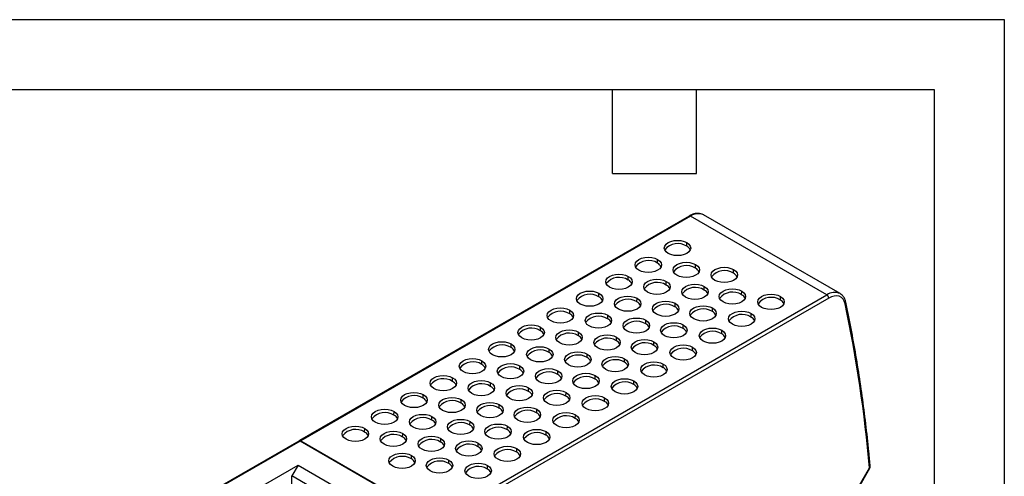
# Model space of a CAD drawing. Header units: millimetres. Extents: x 0 to 349, y 0 to 270.
# Tile 6 of 6: x 238 to 349, y 218 to 270. Entities that reach past the tile are written whole.
import ezdxf

# ---------------------------------------------------------------- set-up
doc = ezdxf.new("R2010")
doc.units = ezdxf.units.MM
doc.header["$LTSCALE"] = 1.25
doc.layers.add('TEXT', color=140, linetype='Continuous', lineweight=25)

msp = doc.modelspace()

# ---------------------------------------------------------------- linework, layer by layer
at = {"color": 7, "linetype": 'Continuous'}
for p, q in [((0, 269.88), (349.25, 269.88)), ((349.25, 269.88), (349.25, 0))]:
    msp.add_line(p, q, dxfattribs=at)
for p, q in [((313.48, 247.57), (269.28, 222.06)), ((313.63, 247.56), (269.43, 222.04)), ((329.11, 238.62), (313.63, 247.56)), ((330.61, 238.77), (315.13, 247.71)), ((313.23, 244.14), (313.23, 244.56)), ((309.91, 242.23), (309.91, 242.64)), ((314.22, 241.65), (314.22, 242.07)), ((318.53, 241.08), (318.54, 241.5)), ((306.58, 240.31), (306.59, 240.72)), ((310.9, 239.74), (310.9, 240.15)), ((315.21, 239.16), (315.21, 239.58)), ((284.92, 213.1), (329.11, 238.62)), ((329.33, 238.25), (285.13, 212.74)), ((303.26, 238.39), (303.26, 238.8)), ((307.57, 237.82), (307.58, 238.23)), ((319.45, 238.63), (319.46, 239.05)), ((323.85, 238.03), (323.85, 238.44)), ((299.94, 236.47), (299.94, 236.88)), ((311.89, 237.25), (311.89, 237.66)), ((316.13, 236.72), (316.13, 237.13)), ((304.25, 235.9), (304.25, 236.31)), ((320.51, 236.1), (320.52, 236.52)), ((296.61, 234.55), (296.62, 234.96)), ((308.56, 235.33), (308.57, 235.74)), ((312.8, 234.8), (312.81, 235.21)), ((300.93, 233.98), (300.93, 234.39)), ((305.24, 233.41), (305.24, 233.82)), ((317.19, 234.18), (317.19, 234.6)), ((293.29, 232.63), (293.29, 233.05)), ((297.6, 232.06), (297.61, 232.47)), ((309.48, 232.88), (309.49, 233.29)), ((313.87, 232.27), (313.87, 232.68)), ((301.92, 231.49), (301.92, 231.9)), ((306.16, 230.96), (306.16, 231.37)), ((289.96, 230.72), (289.97, 231.13)), ((294.28, 230.14), (294.28, 230.56)), ((310.54, 230.35), (310.55, 230.76)), ((286.64, 228.8), (286.65, 229.21)), ((298.59, 229.57), (298.6, 229.98)), ((302.83, 229.04), (302.84, 229.45)), ((290.95, 228.23), (290.96, 228.64)), ((295.27, 227.65), (295.27, 228.07)), ((307.22, 228.43), (307.22, 228.84)), ((283.32, 226.88), (283.32, 227.29)), ((299.51, 227.12), (299.52, 227.53)), ((303.9, 226.51), (303.9, 226.92)), ((287.63, 226.31), (287.64, 226.72)), ((291.94, 225.73), (291.95, 226.15)), ((279.99, 224.96), (280, 225.37)), ((284.31, 224.39), (284.31, 224.8)), ((296.19, 225.2), (296.19, 225.62)), ((300.57, 224.59), (300.58, 225)), ((288.62, 223.82), (288.63, 224.23)), ((292.86, 223.29), (292.87, 223.7)), ((276.67, 223.04), (276.68, 223.45)), ((280.98, 222.47), (280.99, 222.88)), ((297.25, 222.67), (297.25, 223.09)), ((269.21, 222.02), (258.96, 216.1)), ((269.36, 222), (259.11, 216.08)), ((284.84, 213.06), (269.36, 222)), ((269.43, 222.04), (284.92, 213.1)), ((285.3, 221.9), (285.3, 222.31)), ((289.54, 221.37), (289.55, 221.78)), ((281.97, 219.98), (281.98, 220.39)), ((293.92, 220.75), (293.93, 221.17)), ((261.33, 214.8), (269.11, 219.29)), ((269.11, 219.29), (268.4, 218.06)), ((269.11, 219.29), (280.14, 212.92)), ((286.22, 219.45), (286.22, 219.86)), ((290.6, 218.84), (290.61, 219.25)), ((278.73, 212.1), (268.4, 218.06)), ((268.4, 216.56), (268.4, 218.06)), ((332.7, 216.76), (333.96, 218.95)), ((332.75, 216.74), (334.01, 218.93))]:
    msp.add_line(p, q)
at = {"flags": 128}
for points in [[(311.11, 243.33), (310.88, 243.51), (310.73, 243.72), (310.67, 243.94), (310.73, 244.17), (310.88, 244.38), (311.11, 244.56), (311.42, 244.69), (311.79, 244.78), (312.17, 244.81), (312.56, 244.78), (312.92, 244.69), (313.23, 244.56)], [(313.23, 244.56), (313.47, 244.38), (313.62, 244.17), (313.67, 243.94), (313.62, 243.72), (313.47, 243.51), (313.23, 243.33), (312.92, 243.19), (312.56, 243.11), (312.17, 243.08), (311.79, 243.11), (311.42, 243.19), (311.11, 243.33)], [(307.79, 241.41), (307.55, 241.59), (307.4, 241.8), (307.35, 242.03), (307.4, 242.25), (307.55, 242.46), (307.79, 242.64), (308.1, 242.78), (308.46, 242.86), (308.85, 242.89), (309.24, 242.86), (309.6, 242.78), (309.91, 242.64)], [(309.91, 242.64), (310.15, 242.46), (310.3, 242.25), (310.35, 242.03), (310.3, 241.8), (310.15, 241.59), (309.91, 241.41), (309.6, 241.28), (309.24, 241.19), (308.85, 241.16), (308.46, 241.19), (308.1, 241.28), (307.79, 241.41)], [(312.1, 240.84), (311.87, 241.02), (311.72, 241.23), (311.66, 241.45), (311.72, 241.68), (311.87, 241.89), (312.1, 242.07), (312.41, 242.2), (312.78, 242.29), (313.16, 242.32), (313.55, 242.29), (313.91, 242.2), (314.22, 242.07)], [(314.22, 242.07), (314.46, 241.89), (314.61, 241.68), (314.66, 241.45), (314.61, 241.23), (314.46, 241.02), (314.22, 240.84), (313.91, 240.7), (313.55, 240.62), (313.16, 240.59), (312.78, 240.62), (312.41, 240.7), (312.1, 240.84)], [(316.42, 240.27), (316.18, 240.45), (316.03, 240.66), (315.98, 240.88), (316.03, 241.11), (316.18, 241.32), (316.42, 241.5), (316.73, 241.63), (317.09, 241.72), (317.48, 241.75), (317.87, 241.72), (318.23, 241.63), (318.54, 241.5)], [(318.54, 241.5), (318.78, 241.32), (318.93, 241.11), (318.98, 240.88), (318.93, 240.66), (318.78, 240.45), (318.54, 240.27), (318.23, 240.13), (317.87, 240.05), (317.48, 240.02), (317.09, 240.05), (316.73, 240.13), (316.42, 240.27)], [(304.47, 239.5), (304.23, 239.67), (304.08, 239.88), (304.03, 240.11), (304.08, 240.33), (304.23, 240.54), (304.47, 240.72), (304.78, 240.86), (305.14, 240.94), (305.53, 240.97), (305.92, 240.94), (306.28, 240.86), (306.59, 240.72)], [(306.59, 240.72), (306.83, 240.54), (306.98, 240.33), (307.03, 240.11), (306.98, 239.88), (306.83, 239.67), (306.59, 239.5), (306.28, 239.36), (305.92, 239.27), (305.53, 239.24), (305.14, 239.27), (304.78, 239.36), (304.47, 239.5)], [(308.78, 238.92), (308.54, 239.1), (308.39, 239.31), (308.34, 239.54), (308.39, 239.76), (308.54, 239.97), (308.78, 240.15), (309.09, 240.29), (309.45, 240.37), (309.84, 240.4), (310.23, 240.37), (310.59, 240.29), (310.9, 240.15)], [(310.9, 240.15), (311.14, 239.97), (311.29, 239.76), (311.34, 239.54), (311.29, 239.31), (311.14, 239.1), (310.9, 238.92), (310.59, 238.79), (310.23, 238.7), (309.84, 238.67), (309.45, 238.7), (309.09, 238.79), (308.78, 238.92)], [(313.09, 238.35), (312.86, 238.53), (312.71, 238.74), (312.65, 238.96), (312.71, 239.19), (312.86, 239.4), (313.09, 239.58), (313.4, 239.71), (313.77, 239.8), (314.15, 239.83), (314.54, 239.8), (314.9, 239.71), (315.21, 239.58)], [(315.21, 239.58), (315.45, 239.4), (315.6, 239.19), (315.65, 238.96), (315.6, 238.74), (315.45, 238.53), (315.21, 238.35), (314.9, 238.21), (314.54, 238.13), (314.15, 238.1), (313.77, 238.13), (313.4, 238.21), (313.09, 238.35)], [(317.34, 237.82), (317.1, 238), (316.95, 238.21), (316.9, 238.43), (316.95, 238.66), (317.1, 238.87), (317.34, 239.05), (317.65, 239.18), (318.01, 239.27), (318.4, 239.3), (318.79, 239.27), (319.15, 239.18), (319.46, 239.05)], [(301.14, 237.58), (300.91, 237.76), (300.76, 237.96), (300.7, 238.19), (300.76, 238.41), (300.91, 238.62), (301.14, 238.8), (301.45, 238.94), (301.82, 239.03), (302.2, 239.05), (302.59, 239.03), (302.95, 238.94), (303.26, 238.8)], [(303.26, 238.8), (303.5, 238.62), (303.65, 238.41), (303.7, 238.19), (303.65, 237.96), (303.5, 237.76), (303.26, 237.58), (302.95, 237.44), (302.59, 237.35), (302.2, 237.32), (301.82, 237.35), (301.45, 237.44), (301.14, 237.58)], [(305.46, 237.01), (305.22, 237.18), (305.07, 237.39), (305.02, 237.62), (305.07, 237.84), (305.22, 238.05), (305.46, 238.23), (305.77, 238.37), (306.13, 238.45), (306.52, 238.48), (306.91, 238.45), (307.27, 238.37), (307.58, 238.23)], [(307.58, 238.23), (307.82, 238.05), (307.97, 237.84), (308.02, 237.62), (307.97, 237.39), (307.82, 237.18), (307.58, 237.01), (307.27, 236.87), (306.91, 236.78), (306.52, 236.75), (306.13, 236.78), (305.77, 236.87), (305.46, 237.01)], [(319.46, 239.05), (319.7, 238.87), (319.85, 238.66), (319.9, 238.43), (319.85, 238.21), (319.7, 238), (319.46, 237.82), (319.15, 237.68), (318.79, 237.6), (318.4, 237.57), (318.01, 237.6), (317.65, 237.68), (317.34, 237.82)], [(321.71, 237.2), (321.47, 237.38), (321.32, 237.6), (321.27, 237.82), (321.32, 238.05), (321.47, 238.26), (321.71, 238.44), (322.02, 238.58), (322.39, 238.67), (322.78, 238.7), (323.17, 238.67), (323.54, 238.58), (323.85, 238.44)], [(323.85, 238.44), (324.09, 238.26), (324.24, 238.05), (324.29, 237.82), (324.24, 237.6), (324.09, 237.38), (323.85, 237.2), (323.54, 237.06), (323.17, 236.98), (322.78, 236.95), (322.39, 236.98), (322.02, 237.06), (321.71, 237.2)], [(331.19, 237.6), (331.1, 237.9), (330.95, 238.15), (330.76, 238.33), (330.52, 238.46), (330.26, 238.51), (329.96, 238.49), (329.65, 238.41), (329.33, 238.25)], [(297.82, 235.66), (297.58, 235.84), (297.43, 236.05), (297.38, 236.27), (297.43, 236.49), (297.58, 236.7), (297.82, 236.88), (298.13, 237.02), (298.49, 237.11), (298.88, 237.14), (299.27, 237.11), (299.63, 237.02), (299.94, 236.88)], [(299.94, 236.88), (300.18, 236.7), (300.33, 236.49), (300.38, 236.27), (300.33, 236.05), (300.18, 235.84), (299.94, 235.66), (299.63, 235.52), (299.27, 235.43), (298.88, 235.4), (298.49, 235.43), (298.13, 235.52), (297.82, 235.66)], [(309.77, 236.43), (309.53, 236.61), (309.38, 236.82), (309.33, 237.05), (309.38, 237.27), (309.53, 237.48), (309.77, 237.66), (310.08, 237.8), (310.44, 237.88), (310.83, 237.91), (311.22, 237.88), (311.58, 237.8), (311.89, 237.66)], [(311.89, 237.66), (312.13, 237.48), (312.28, 237.27), (312.33, 237.05), (312.28, 236.82), (312.13, 236.61), (311.89, 236.43), (311.58, 236.3), (311.22, 236.21), (310.83, 236.18), (310.44, 236.21), (310.08, 236.3), (309.77, 236.43)], [(314.01, 235.9), (313.77, 236.08), (313.62, 236.29), (313.57, 236.52), (313.62, 236.74), (313.77, 236.95), (314.01, 237.13), (314.32, 237.27), (314.69, 237.35), (315.07, 237.38), (315.46, 237.35), (315.82, 237.27), (316.13, 237.13)], [(316.13, 237.13), (316.37, 236.95), (316.52, 236.74), (316.57, 236.52), (316.52, 236.29), (316.37, 236.08), (316.13, 235.9), (315.82, 235.77), (315.46, 235.68), (315.07, 235.65), (314.69, 235.68), (314.32, 235.77), (314.01, 235.9)], [(302.13, 235.09), (301.9, 235.27), (301.75, 235.47), (301.69, 235.7), (301.75, 235.92), (301.9, 236.13), (302.13, 236.31), (302.44, 236.45), (302.81, 236.54), (303.19, 236.56), (303.58, 236.54), (303.94, 236.45), (304.25, 236.31)], [(304.25, 236.31), (304.49, 236.13), (304.64, 235.92), (304.69, 235.7), (304.64, 235.47), (304.49, 235.27), (304.25, 235.09), (303.94, 234.95), (303.58, 234.86), (303.19, 234.83), (302.81, 234.86), (302.44, 234.95), (302.13, 235.09)], [(306.45, 234.51), (306.21, 234.69), (306.06, 234.9), (306.01, 235.13), (306.06, 235.35), (306.21, 235.56), (306.45, 235.74), (306.76, 235.88), (307.12, 235.96), (307.51, 235.99), (307.9, 235.96), (308.26, 235.88), (308.57, 235.74)], [(318.4, 235.29), (318.16, 235.47), (318.01, 235.68), (317.96, 235.9), (318.01, 236.13), (318.16, 236.34), (318.4, 236.52), (318.71, 236.65), (319.07, 236.74), (319.46, 236.77), (319.85, 236.74), (320.21, 236.65), (320.52, 236.52)], [(320.52, 236.52), (320.76, 236.34), (320.91, 236.13), (320.96, 235.9), (320.91, 235.68), (320.76, 235.47), (320.52, 235.29), (320.21, 235.15), (319.85, 235.07), (319.46, 235.04), (319.07, 235.07), (318.71, 235.15), (318.4, 235.29)], [(294.5, 233.74), (294.26, 233.92), (294.11, 234.13), (294.06, 234.35), (294.11, 234.58), (294.26, 234.78), (294.5, 234.96), (294.81, 235.1), (295.17, 235.19), (295.56, 235.22), (295.95, 235.19), (296.31, 235.1), (296.62, 234.96)], [(296.62, 234.96), (296.86, 234.78), (297.01, 234.58), (297.06, 234.35), (297.01, 234.13), (296.86, 233.92), (296.62, 233.74), (296.31, 233.6), (295.95, 233.52), (295.56, 233.49), (295.17, 233.52), (294.81, 233.6), (294.5, 233.74)], [(298.81, 233.17), (298.57, 233.35), (298.42, 233.56), (298.37, 233.78), (298.42, 234), (298.57, 234.21), (298.81, 234.39), (299.12, 234.53), (299.48, 234.62), (299.87, 234.65), (300.26, 234.62), (300.62, 234.53), (300.93, 234.39)], [(308.57, 235.74), (308.81, 235.56), (308.96, 235.35), (309.01, 235.13), (308.96, 234.9), (308.81, 234.69), (308.57, 234.51), (308.26, 234.38), (307.9, 234.29), (307.51, 234.26), (307.12, 234.29), (306.76, 234.38), (306.45, 234.51)], [(310.69, 233.98), (310.45, 234.16), (310.3, 234.37), (310.25, 234.6), (310.3, 234.82), (310.45, 235.03), (310.69, 235.21), (311, 235.35), (311.36, 235.43), (311.75, 235.46), (312.14, 235.43), (312.5, 235.35), (312.81, 235.21)], [(312.81, 235.21), (313.05, 235.03), (313.2, 234.82), (313.25, 234.6), (313.2, 234.37), (313.05, 234.16), (312.81, 233.98), (312.5, 233.85), (312.14, 233.76), (311.75, 233.73), (311.36, 233.76), (311, 233.85), (310.69, 233.98)], [(315.07, 233.37), (314.84, 233.55), (314.69, 233.76), (314.63, 233.98), (314.69, 234.21), (314.84, 234.42), (315.07, 234.6), (315.38, 234.73), (315.75, 234.82), (316.13, 234.85), (316.52, 234.82), (316.88, 234.73), (317.19, 234.6)], [(300.93, 234.39), (301.17, 234.21), (301.32, 234), (301.37, 233.78), (301.32, 233.56), (301.17, 233.35), (300.93, 233.17), (300.62, 233.03), (300.26, 232.94), (299.87, 232.91), (299.48, 232.94), (299.12, 233.03), (298.81, 233.17)], [(303.12, 232.6), (302.88, 232.78), (302.74, 232.98), (302.68, 233.21), (302.74, 233.43), (302.88, 233.64), (303.12, 233.82), (303.43, 233.96), (303.8, 234.05), (304.18, 234.07), (304.57, 234.05), (304.93, 233.96), (305.24, 233.82)], [(305.24, 233.82), (305.48, 233.64), (305.63, 233.43), (305.68, 233.21), (305.63, 232.98), (305.48, 232.78), (305.24, 232.6), (304.93, 232.46), (304.57, 232.37), (304.18, 232.34), (303.8, 232.37), (303.43, 232.46), (303.12, 232.6)], [(307.37, 232.07), (307.13, 232.25), (306.98, 232.45), (306.93, 232.68), (306.98, 232.9), (307.13, 233.11), (307.37, 233.29), (307.68, 233.43), (308.04, 233.51), (308.43, 233.54), (308.81, 233.51), (309.18, 233.43), (309.49, 233.29)], [(317.19, 234.6), (317.43, 234.42), (317.58, 234.21), (317.63, 233.98), (317.58, 233.76), (317.43, 233.55), (317.19, 233.37), (316.88, 233.23), (316.52, 233.15), (316.13, 233.12), (315.75, 233.15), (315.38, 233.23), (315.07, 233.37)], [(291.17, 231.82), (290.93, 232), (290.79, 232.21), (290.73, 232.43), (290.79, 232.66), (290.93, 232.87), (291.17, 233.05), (291.48, 233.18), (291.85, 233.27), (292.23, 233.3), (292.62, 233.27), (292.98, 233.18), (293.29, 233.05)], [(293.29, 233.05), (293.53, 232.87), (293.68, 232.66), (293.73, 232.43), (293.68, 232.21), (293.53, 232), (293.29, 231.82), (292.98, 231.68), (292.62, 231.6), (292.23, 231.57), (291.85, 231.6), (291.48, 231.68), (291.17, 231.82)], [(295.49, 231.25), (295.25, 231.43), (295.1, 231.64), (295.05, 231.86), (295.1, 232.09), (295.25, 232.29), (295.49, 232.47), (295.8, 232.61), (296.16, 232.7), (296.55, 232.73), (296.94, 232.7), (297.3, 232.61), (297.61, 232.47)], [(297.61, 232.47), (297.85, 232.29), (298, 232.09), (298.05, 231.86), (298, 231.64), (297.85, 231.43), (297.61, 231.25), (297.3, 231.11), (296.94, 231.03), (296.55, 231), (296.16, 231.03), (295.8, 231.11), (295.49, 231.25)], [(309.49, 233.29), (309.73, 233.11), (309.88, 232.9), (309.93, 232.68), (309.88, 232.45), (309.73, 232.25), (309.49, 232.07), (309.18, 231.93), (308.81, 231.84), (308.43, 231.81), (308.04, 231.84), (307.68, 231.93), (307.37, 232.07)], [(311.75, 231.45), (311.51, 231.63), (311.36, 231.84), (311.31, 232.07), (311.36, 232.29), (311.51, 232.5), (311.75, 232.68), (312.06, 232.82), (312.42, 232.9), (312.81, 232.93), (313.2, 232.9), (313.56, 232.82), (313.87, 232.68)], [(313.87, 232.68), (314.11, 232.5), (314.26, 232.29), (314.31, 232.07), (314.26, 231.84), (314.11, 231.63), (313.87, 231.45), (313.56, 231.32), (313.2, 231.23), (312.81, 231.2), (312.42, 231.23), (312.06, 231.32), (311.75, 231.45)], [(287.85, 229.9), (287.61, 230.08), (287.46, 230.29), (287.41, 230.51), (287.46, 230.74), (287.61, 230.95), (287.85, 231.13), (288.16, 231.26), (288.52, 231.35), (288.91, 231.38), (289.3, 231.35), (289.66, 231.26), (289.97, 231.13)], [(299.8, 230.68), (299.56, 230.86), (299.41, 231.07), (299.36, 231.29), (299.41, 231.51), (299.56, 231.72), (299.8, 231.9), (300.11, 232.04), (300.47, 232.13), (300.86, 232.16), (301.25, 232.13), (301.61, 232.04), (301.92, 231.9)], [(301.92, 231.9), (302.16, 231.72), (302.31, 231.51), (302.36, 231.29), (302.31, 231.07), (302.16, 230.86), (301.92, 230.68), (301.61, 230.54), (301.25, 230.45), (300.86, 230.42), (300.47, 230.45), (300.11, 230.54), (299.8, 230.68)], [(304.04, 230.15), (303.8, 230.33), (303.65, 230.54), (303.6, 230.76), (303.65, 230.98), (303.8, 231.19), (304.04, 231.37), (304.35, 231.51), (304.72, 231.6), (305.1, 231.63), (305.49, 231.6), (305.85, 231.51), (306.16, 231.37)], [(306.16, 231.37), (306.4, 231.19), (306.55, 230.98), (306.6, 230.76), (306.55, 230.54), (306.4, 230.33), (306.16, 230.15), (305.85, 230.01), (305.49, 229.92), (305.1, 229.89), (304.72, 229.92), (304.35, 230.01), (304.04, 230.15)], [(289.97, 231.13), (290.21, 230.95), (290.36, 230.74), (290.41, 230.51), (290.36, 230.29), (290.21, 230.08), (289.97, 229.9), (289.66, 229.76), (289.3, 229.68), (288.91, 229.65), (288.52, 229.68), (288.16, 229.76), (287.85, 229.9)], [(292.16, 229.33), (291.92, 229.51), (291.77, 229.72), (291.72, 229.94), (291.77, 230.17), (291.92, 230.38), (292.16, 230.56), (292.47, 230.69), (292.84, 230.78), (293.22, 230.81), (293.61, 230.78), (293.97, 230.69), (294.28, 230.56)], [(294.28, 230.56), (294.52, 230.38), (294.67, 230.17), (294.72, 229.94), (294.67, 229.72), (294.52, 229.51), (294.28, 229.33), (293.97, 229.19), (293.61, 229.11), (293.22, 229.08), (292.84, 229.11), (292.47, 229.19), (292.16, 229.33)], [(296.48, 228.76), (296.24, 228.94), (296.09, 229.15), (296.04, 229.37), (296.09, 229.6), (296.24, 229.8), (296.48, 229.98), (296.79, 230.12), (297.15, 230.21), (297.54, 230.24), (297.93, 230.21), (298.29, 230.12), (298.6, 229.98)], [(308.43, 229.53), (308.19, 229.71), (308.04, 229.92), (307.99, 230.15), (308.04, 230.37), (308.19, 230.58), (308.43, 230.76), (308.74, 230.9), (309.1, 230.98), (309.49, 231.01), (309.88, 230.98), (310.24, 230.9), (310.55, 230.76)], [(310.55, 230.76), (310.79, 230.58), (310.94, 230.37), (310.99, 230.15), (310.94, 229.92), (310.79, 229.71), (310.55, 229.53), (310.24, 229.4), (309.88, 229.31), (309.49, 229.28), (309.1, 229.31), (308.74, 229.4), (308.43, 229.53)], [(284.53, 227.98), (284.29, 228.16), (284.14, 228.37), (284.09, 228.6), (284.14, 228.82), (284.29, 229.03), (284.53, 229.21), (284.84, 229.35), (285.2, 229.43), (285.59, 229.46), (285.98, 229.43), (286.34, 229.35), (286.65, 229.21)], [(286.65, 229.21), (286.89, 229.03), (287.04, 228.82), (287.09, 228.6), (287.04, 228.37), (286.89, 228.16), (286.65, 227.98), (286.34, 227.85), (285.98, 227.76), (285.59, 227.73), (285.2, 227.76), (284.84, 227.85), (284.53, 227.98)], [(298.6, 229.98), (298.84, 229.8), (298.99, 229.6), (299.04, 229.37), (298.99, 229.15), (298.84, 228.94), (298.6, 228.76), (298.29, 228.62), (297.93, 228.54), (297.54, 228.51), (297.15, 228.54), (296.79, 228.62), (296.48, 228.76)], [(300.72, 228.23), (300.48, 228.41), (300.33, 228.62), (300.28, 228.84), (300.33, 229.07), (300.48, 229.27), (300.72, 229.45), (301.03, 229.59), (301.39, 229.68), (301.78, 229.71), (302.17, 229.68), (302.53, 229.59), (302.84, 229.45)], [(302.84, 229.45), (303.08, 229.27), (303.23, 229.07), (303.28, 228.84), (303.23, 228.62), (303.08, 228.41), (302.84, 228.23), (302.53, 228.09), (302.17, 228), (301.78, 227.98), (301.39, 228), (301.03, 228.09), (300.72, 228.23)], [(305.1, 227.62), (304.86, 227.8), (304.72, 228), (304.66, 228.23), (304.72, 228.45), (304.86, 228.66), (305.1, 228.84), (305.41, 228.98), (305.78, 229.07), (306.16, 229.09), (306.55, 229.07), (306.91, 228.98), (307.22, 228.84)], [(288.84, 227.41), (288.6, 227.59), (288.45, 227.8), (288.4, 228.02), (288.45, 228.25), (288.6, 228.46), (288.84, 228.64), (289.15, 228.77), (289.51, 228.86), (289.9, 228.89), (290.29, 228.86), (290.65, 228.77), (290.96, 228.64)], [(290.96, 228.64), (291.2, 228.46), (291.35, 228.25), (291.4, 228.02), (291.35, 227.8), (291.2, 227.59), (290.96, 227.41), (290.65, 227.27), (290.29, 227.19), (289.9, 227.16), (289.51, 227.19), (289.15, 227.27), (288.84, 227.41)], [(293.15, 226.84), (292.91, 227.02), (292.76, 227.23), (292.71, 227.45), (292.76, 227.68), (292.91, 227.89), (293.15, 228.07), (293.46, 228.2), (293.83, 228.29), (294.21, 228.32), (294.6, 228.29), (294.96, 228.2), (295.27, 228.07)], [(295.27, 228.07), (295.51, 227.89), (295.66, 227.68), (295.71, 227.45), (295.66, 227.23), (295.51, 227.02), (295.27, 226.84), (294.96, 226.7), (294.6, 226.62), (294.21, 226.59), (293.83, 226.62), (293.46, 226.7), (293.15, 226.84)], [(307.22, 228.84), (307.46, 228.66), (307.61, 228.45), (307.66, 228.23), (307.61, 228), (307.46, 227.8), (307.22, 227.62), (306.91, 227.48), (306.55, 227.39), (306.16, 227.36), (305.78, 227.39), (305.41, 227.48), (305.1, 227.62)], [(281.2, 226.07), (280.96, 226.24), (280.81, 226.45), (280.76, 226.68), (280.81, 226.9), (280.96, 227.11), (281.2, 227.29), (281.51, 227.43), (281.88, 227.51), (282.26, 227.54), (282.65, 227.51), (283.01, 227.43), (283.32, 227.29)], [(283.32, 227.29), (283.56, 227.11), (283.71, 226.9), (283.76, 226.68), (283.71, 226.45), (283.56, 226.24), (283.32, 226.07), (283.01, 225.93), (282.65, 225.84), (282.26, 225.81), (281.88, 225.84), (281.51, 225.93), (281.2, 226.07)], [(285.52, 225.49), (285.28, 225.67), (285.13, 225.88), (285.08, 226.11), (285.13, 226.33), (285.28, 226.54), (285.52, 226.72), (285.83, 226.86), (286.19, 226.94), (286.58, 226.97), (286.97, 226.94), (287.33, 226.86), (287.64, 226.72)], [(297.4, 226.31), (297.16, 226.49), (297.01, 226.7), (296.96, 226.92), (297.01, 227.15), (297.16, 227.36), (297.4, 227.53), (297.71, 227.67), (298.07, 227.76), (298.46, 227.79), (298.84, 227.76), (299.21, 227.67), (299.52, 227.53)], [(299.52, 227.53), (299.76, 227.36), (299.91, 227.15), (299.96, 226.92), (299.91, 226.7), (299.76, 226.49), (299.52, 226.31), (299.21, 226.17), (298.84, 226.09), (298.46, 226.06), (298.07, 226.09), (297.71, 226.17), (297.4, 226.31)], [(301.78, 225.7), (301.54, 225.88), (301.39, 226.09), (301.34, 226.31), (301.39, 226.53), (301.54, 226.74), (301.78, 226.92), (302.09, 227.06), (302.45, 227.15), (302.84, 227.18), (303.23, 227.15), (303.59, 227.06), (303.9, 226.92)], [(303.9, 226.92), (304.14, 226.74), (304.29, 226.53), (304.34, 226.31), (304.29, 226.09), (304.14, 225.88), (303.9, 225.7), (303.59, 225.56), (303.23, 225.47), (302.84, 225.44), (302.45, 225.47), (302.09, 225.56), (301.78, 225.7)], [(287.64, 226.72), (287.88, 226.54), (288.03, 226.33), (288.08, 226.11), (288.03, 225.88), (287.88, 225.67), (287.64, 225.49), (287.33, 225.36), (286.97, 225.27), (286.58, 225.24), (286.19, 225.27), (285.83, 225.36), (285.52, 225.49)], [(289.83, 224.92), (289.59, 225.1), (289.44, 225.31), (289.39, 225.53), (289.44, 225.76), (289.59, 225.97), (289.83, 226.15), (290.14, 226.28), (290.5, 226.37), (290.89, 226.4), (291.28, 226.37), (291.64, 226.28), (291.95, 226.15)], [(291.95, 226.15), (292.19, 225.97), (292.34, 225.76), (292.39, 225.53), (292.34, 225.31), (292.19, 225.1), (291.95, 224.92), (291.64, 224.78), (291.28, 224.7), (290.89, 224.67), (290.5, 224.7), (290.14, 224.78), (289.83, 224.92)], [(294.07, 224.39), (293.83, 224.57), (293.68, 224.78), (293.63, 225), (293.68, 225.23), (293.83, 225.44), (294.07, 225.62), (294.38, 225.75), (294.74, 225.84), (295.13, 225.87), (295.52, 225.84), (295.88, 225.75), (296.19, 225.62)], [(277.88, 224.15), (277.64, 224.33), (277.49, 224.53), (277.44, 224.76), (277.49, 224.98), (277.64, 225.19), (277.88, 225.37), (278.19, 225.51), (278.55, 225.6), (278.94, 225.62), (279.33, 225.6), (279.69, 225.51), (280, 225.37)], [(280, 225.37), (280.24, 225.19), (280.39, 224.98), (280.44, 224.76), (280.39, 224.53), (280.24, 224.33), (280, 224.15), (279.69, 224.01), (279.33, 223.92), (278.94, 223.89), (278.55, 223.92), (278.19, 224.01), (277.88, 224.15)], [(282.19, 223.58), (281.95, 223.75), (281.8, 223.96), (281.75, 224.19), (281.8, 224.41), (281.95, 224.62), (282.19, 224.8), (282.5, 224.94), (282.87, 225.02), (283.25, 225.05), (283.64, 225.02), (284, 224.94), (284.31, 224.8)], [(284.31, 224.8), (284.55, 224.62), (284.7, 224.41), (284.75, 224.19), (284.7, 223.96), (284.55, 223.75), (284.31, 223.58), (284, 223.44), (283.64, 223.35), (283.25, 223.32), (282.87, 223.35), (282.5, 223.44), (282.19, 223.58)], [(296.19, 225.62), (296.43, 225.44), (296.58, 225.23), (296.63, 225), (296.58, 224.78), (296.43, 224.57), (296.19, 224.39), (295.88, 224.25), (295.52, 224.17), (295.13, 224.14), (294.74, 224.17), (294.38, 224.25), (294.07, 224.39)], [(298.46, 223.78), (298.22, 223.96), (298.07, 224.17), (298.02, 224.39), (298.07, 224.62), (298.22, 224.82), (298.46, 225), (298.77, 225.14), (299.13, 225.23), (299.52, 225.26), (299.91, 225.23), (300.27, 225.14), (300.58, 225)], [(300.58, 225), (300.82, 224.82), (300.97, 224.62), (301.02, 224.39), (300.97, 224.17), (300.82, 223.96), (300.58, 223.78), (300.27, 223.64), (299.91, 223.56), (299.52, 223.53), (299.13, 223.56), (298.77, 223.64), (298.46, 223.78)], [(274.56, 222.23), (274.32, 222.41), (274.17, 222.62), (274.12, 222.84), (274.17, 223.06), (274.32, 223.27), (274.56, 223.45), (274.87, 223.59), (275.23, 223.68), (275.62, 223.71), (276.01, 223.68), (276.37, 223.59), (276.68, 223.45)], [(286.51, 223), (286.27, 223.18), (286.12, 223.39), (286.07, 223.62), (286.12, 223.84), (286.27, 224.05), (286.51, 224.23), (286.82, 224.37), (287.18, 224.45), (287.57, 224.48), (287.96, 224.45), (288.32, 224.37), (288.63, 224.23)], [(288.63, 224.23), (288.87, 224.05), (289.02, 223.84), (289.07, 223.62), (289.02, 223.39), (288.87, 223.18), (288.63, 223), (288.32, 222.87), (287.96, 222.78), (287.57, 222.75), (287.18, 222.78), (286.82, 222.87), (286.51, 223)], [(290.75, 222.47), (290.51, 222.65), (290.36, 222.86), (290.31, 223.09), (290.36, 223.31), (290.51, 223.52), (290.75, 223.7), (291.06, 223.84), (291.42, 223.92), (291.81, 223.95), (292.2, 223.92), (292.56, 223.84), (292.87, 223.7)], [(292.87, 223.7), (293.11, 223.52), (293.26, 223.31), (293.31, 223.09), (293.26, 222.86), (293.11, 222.65), (292.87, 222.47), (292.56, 222.34), (292.2, 222.25), (291.81, 222.22), (291.42, 222.25), (291.06, 222.34), (290.75, 222.47)], [(276.68, 223.45), (276.92, 223.27), (277.07, 223.06), (277.12, 222.84), (277.07, 222.62), (276.92, 222.41), (276.68, 222.23), (276.37, 222.09), (276.01, 222), (275.62, 221.97), (275.23, 222), (274.87, 222.09), (274.56, 222.23)], [(278.87, 221.66), (278.63, 221.84), (278.48, 222.04), (278.43, 222.27), (278.48, 222.49), (278.63, 222.7), (278.87, 222.88), (279.18, 223.02), (279.54, 223.11), (279.93, 223.13), (280.32, 223.11), (280.68, 223.02), (280.99, 222.88)], [(280.99, 222.88), (281.23, 222.7), (281.38, 222.49), (281.43, 222.27), (281.38, 222.04), (281.23, 221.84), (280.99, 221.66), (280.68, 221.52), (280.32, 221.43), (279.93, 221.4), (279.54, 221.43), (279.18, 221.52), (278.87, 221.66)], [(283.18, 221.09), (282.94, 221.26), (282.79, 221.47), (282.74, 221.7), (282.79, 221.92), (282.94, 222.13), (283.18, 222.31), (283.49, 222.45), (283.86, 222.53), (284.24, 222.56), (284.63, 222.53), (284.99, 222.45), (285.3, 222.31)], [(295.13, 221.86), (294.89, 222.04), (294.74, 222.25), (294.69, 222.47), (294.74, 222.7), (294.89, 222.91), (295.13, 223.09), (295.44, 223.22), (295.81, 223.31), (296.19, 223.34), (296.58, 223.31), (296.94, 223.22), (297.25, 223.09)], [(297.25, 223.09), (297.49, 222.91), (297.64, 222.7), (297.69, 222.47), (297.64, 222.25), (297.49, 222.04), (297.25, 221.86), (296.94, 221.72), (296.58, 221.64), (296.19, 221.61), (295.81, 221.64), (295.44, 221.72), (295.13, 221.86)], [(285.3, 222.31), (285.54, 222.13), (285.69, 221.92), (285.74, 221.7), (285.69, 221.47), (285.54, 221.26), (285.3, 221.09), (284.99, 220.95), (284.63, 220.86), (284.24, 220.83), (283.86, 220.86), (283.49, 220.95), (283.18, 221.09)], [(287.43, 220.55), (287.19, 220.73), (287.04, 220.94), (286.99, 221.17), (287.04, 221.39), (287.19, 221.6), (287.43, 221.78), (287.74, 221.92), (288.1, 222), (288.49, 222.03), (288.87, 222), (289.24, 221.92), (289.55, 221.78)], [(289.55, 221.78), (289.79, 221.6), (289.94, 221.39), (289.99, 221.17), (289.94, 220.94), (289.79, 220.73), (289.55, 220.55), (289.24, 220.42), (288.87, 220.33), (288.49, 220.3), (288.1, 220.33), (287.74, 220.42), (287.43, 220.55)], [(291.81, 219.94), (291.57, 220.12), (291.42, 220.33), (291.37, 220.55), (291.42, 220.78), (291.57, 220.99), (291.81, 221.17), (292.12, 221.3), (292.48, 221.39), (292.87, 221.42), (293.26, 221.39), (293.62, 221.3), (293.93, 221.17)], [(279.86, 219.17), (279.62, 219.35), (279.47, 219.55), (279.42, 219.78), (279.47, 220), (279.62, 220.21), (279.86, 220.39), (280.17, 220.53), (280.53, 220.62), (280.92, 220.64), (281.31, 220.62), (281.67, 220.53), (281.98, 220.39)], [(281.98, 220.39), (282.22, 220.21), (282.37, 220), (282.42, 219.78), (282.37, 219.55), (282.22, 219.35), (281.98, 219.17), (281.67, 219.03), (281.31, 218.94), (280.92, 218.91), (280.53, 218.94), (280.17, 219.03), (279.86, 219.17)], [(284.1, 218.64), (283.86, 218.82), (283.71, 219.02), (283.66, 219.25), (283.71, 219.47), (283.86, 219.68), (284.1, 219.86), (284.41, 220), (284.77, 220.08), (285.16, 220.11), (285.55, 220.08), (285.91, 220), (286.22, 219.86)], [(293.93, 221.17), (294.17, 220.99), (294.32, 220.78), (294.37, 220.55), (294.32, 220.33), (294.17, 220.12), (293.93, 219.94), (293.62, 219.8), (293.26, 219.72), (292.87, 219.69), (292.48, 219.72), (292.12, 219.8), (291.81, 219.94)], [(286.22, 219.86), (286.46, 219.68), (286.61, 219.47), (286.66, 219.25), (286.61, 219.02), (286.46, 218.82), (286.22, 218.64), (285.91, 218.5), (285.55, 218.41), (285.16, 218.38), (284.77, 218.41), (284.41, 218.5), (284.1, 218.64)], [(288.49, 218.02), (288.25, 218.2), (288.1, 218.41), (288.05, 218.64), (288.1, 218.86), (288.25, 219.07), (288.49, 219.25), (288.8, 219.39), (289.16, 219.47), (289.55, 219.5), (289.94, 219.47), (290.3, 219.39), (290.61, 219.25)], [(290.61, 219.25), (290.85, 219.07), (291, 218.86), (291.05, 218.64), (291, 218.41), (290.85, 218.2), (290.61, 218.02), (290.3, 217.89), (289.94, 217.8), (289.55, 217.77), (289.16, 217.8), (288.8, 217.89), (288.49, 218.02)], [(333.96, 218.95), (333.99, 218.94), (334, 218.93), (334.01, 218.93), (334.01, 218.93)]]:
    msp.add_lwpolyline(points, dxfattribs=at)
for centre, radius, start, end in [((313.54, 247.44), 0.151, 54.3824, 114.3071), ((314.51, 246.33), 1.51, 65.8053, 125.5052), ((312.2, 242.56), 1.89, 57.1764, 141.6295), ((312.86, 243.39), 0.838, 23.7305, 63.9285), ((308.88, 240.64), 1.89, 57.1764, 141.6295), ((309.54, 241.47), 0.838, 23.7305, 63.9285), ((313.19, 240.07), 1.89, 57.1764, 141.6295), ((313.85, 240.9), 0.838, 23.7305, 63.9285), ((317.51, 239.49), 1.89, 57.1764, 141.6295), ((305.56, 238.72), 1.89, 57.1764, 141.6295), ((306.21, 239.56), 0.838, 23.7305, 63.9285), ((318.16, 240.33), 0.838, 23.7305, 63.9285), ((309.87, 238.15), 1.89, 57.1764, 141.6295), ((310.53, 238.98), 0.838, 23.7305, 63.9285), ((314.18, 237.58), 1.89, 57.1764, 141.6295), ((314.84, 238.41), 0.838, 23.7305, 63.9285), ((302.23, 236.8), 1.89, 57.1764, 141.6295), ((302.89, 237.64), 0.838, 23.7305, 63.9285), ((306.55, 236.23), 1.89, 57.1764, 141.6295), ((318.43, 237.05), 1.89, 57.1764, 141.6295), ((319.08, 237.88), 0.838, 23.7305, 63.9285), ((322.81, 236.43), 1.91, 57.1544, 141.73), ((323.47, 237.27), 0.844, 23.5603, 63.9462), ((329.99, 237.43), 1.47, 64.6723, 126.3803), ((328.87, 238.23), 0.461, 2.6055, 57.3945), ((307.2, 237.07), 0.838, 23.7305, 63.9285), ((310.86, 235.66), 1.89, 57.1764, 141.6295), ((311.52, 236.49), 0.838, 23.7305, 63.9285), ((315.1, 235.13), 1.89, 57.1764, 141.6295), ((331.08, 237.76), 0.195, 305.148, 7.3467), ((177.13, 205.17), 157.44, 5.0244, 11.8874), ((298.91, 234.88), 1.89, 57.1764, 141.6295), ((299.57, 235.72), 0.838, 23.7305, 63.9285), ((303.22, 234.31), 1.89, 57.1764, 141.6295), ((303.88, 235.15), 0.838, 23.7305, 63.9285), ((315.76, 235.96), 0.838, 23.7305, 63.9285), ((319.49, 234.51), 1.89, 57.1764, 141.6295), ((320.14, 235.35), 0.838, 23.7305, 63.9285), ((295.59, 232.96), 1.89, 57.1764, 141.6295), ((307.54, 233.74), 1.89, 57.1764, 141.6295), ((308.19, 234.58), 0.838, 23.7305, 63.9285), ((311.78, 233.21), 1.89, 57.1764, 141.6295), ((312.44, 234.04), 0.838, 23.7305, 63.9285), ((296.24, 233.8), 0.838, 23.7305, 63.9285), ((299.9, 232.39), 1.89, 57.1764, 141.6295), ((300.56, 233.23), 0.838, 23.7305, 63.9285), ((304.21, 231.82), 1.89, 57.1764, 141.6295), ((316.16, 232.6), 1.89, 57.1764, 141.6295), ((316.82, 233.43), 0.838, 23.7305, 63.9285), ((292.26, 231.04), 1.89, 57.1764, 141.6295), ((292.92, 231.88), 0.838, 23.7305, 63.9285), ((304.87, 232.66), 0.838, 23.7305, 63.9285), ((308.46, 231.29), 1.89, 57.1764, 141.6295), ((309.11, 232.13), 0.838, 23.7305, 63.9285), ((312.84, 230.68), 1.89, 57.1764, 141.6295), ((296.58, 230.47), 1.89, 57.1764, 141.6295), ((297.23, 231.31), 0.838, 23.7305, 63.9285), ((300.89, 229.9), 1.89, 57.1764, 141.6295), ((301.55, 230.74), 0.838, 23.7305, 63.9285), ((313.5, 231.51), 0.838, 23.7305, 63.9285), ((288.94, 229.13), 1.89, 57.1764, 141.6295), ((289.6, 229.96), 0.838, 23.7305, 63.9285), ((293.25, 228.55), 1.89, 57.1764, 141.6295), ((305.13, 229.37), 1.89, 57.1764, 141.6295), ((305.79, 230.21), 0.838, 23.7305, 63.9285), ((309.52, 228.76), 1.89, 57.1764, 141.6295), ((310.17, 229.6), 0.838, 23.7305, 63.9285), ((285.62, 227.21), 1.89, 57.1764, 141.6295), ((293.91, 229.39), 0.838, 23.7305, 63.9285), ((297.57, 227.98), 1.89, 57.1764, 141.6295), ((298.22, 228.82), 0.838, 23.7305, 63.9285), ((301.81, 227.45), 1.89, 57.1764, 141.6295), ((302.47, 228.29), 0.838, 23.7305, 63.9285), ((286.27, 228.04), 0.838, 23.7305, 63.9285), ((289.93, 226.64), 1.89, 57.1764, 141.6295), ((290.59, 227.47), 0.838, 23.7305, 63.9285), ((294.24, 226.06), 1.89, 57.1764, 141.6295), ((306.19, 226.84), 1.89, 57.1764, 141.6295), ((306.85, 227.68), 0.838, 23.7305, 63.9285), ((282.29, 225.29), 1.89, 57.1764, 141.6295), ((282.95, 226.13), 0.838, 23.7305, 63.9285), ((294.9, 226.9), 0.838, 23.7305, 63.9285), ((298.49, 225.53), 1.89, 57.1764, 141.6295), ((299.14, 226.37), 0.838, 23.7305, 63.9285), ((302.87, 224.92), 1.89, 57.1764, 141.6295), ((286.61, 224.72), 1.89, 57.1764, 141.6295), ((287.26, 225.55), 0.838, 23.7305, 63.9285), ((290.92, 224.15), 1.89, 57.1764, 141.6295), ((291.58, 224.98), 0.838, 23.7305, 63.9285), ((303.53, 225.76), 0.838, 23.7305, 63.9285), ((278.97, 223.37), 1.89, 57.1764, 141.6295), ((279.63, 224.21), 0.838, 23.7305, 63.9285), ((283.28, 222.8), 1.89, 57.1764, 141.6295), ((295.16, 223.62), 1.89, 57.1764, 141.6295), ((295.82, 224.45), 0.838, 23.7305, 63.9285), ((299.55, 223), 1.89, 57.1764, 141.6295), ((300.2, 223.84), 0.838, 23.7305, 63.9285), ((283.94, 223.64), 0.838, 23.7305, 63.9285), ((287.6, 222.23), 1.89, 57.1764, 141.6295), ((288.25, 223.06), 0.838, 23.7305, 63.9285), ((291.84, 221.7), 1.89, 57.1764, 141.6295), ((275.65, 221.45), 1.89, 57.1764, 141.6295), ((276.3, 222.29), 0.838, 23.7305, 63.9285), ((279.96, 220.88), 1.89, 57.1764, 141.6295), ((280.62, 221.72), 0.838, 23.7305, 63.9285), ((292.5, 222.53), 0.838, 23.7305, 63.9285), ((296.22, 221.08), 1.89, 57.1764, 141.6295), ((296.88, 221.92), 0.838, 23.7305, 63.9285), ((269.27, 221.88), 0.151, 54.3824, 114.3071), ((269.34, 221.93), 0.147, 53.6578, 115.501), ((269.51, 221.92), 0.144, 121.9547, 151.1444), ((284.27, 220.31), 1.89, 57.1764, 141.6295), ((284.93, 221.15), 0.838, 23.7305, 63.9285), ((288.52, 219.78), 1.89, 57.1764, 141.6295), ((289.17, 220.61), 0.838, 23.7305, 63.9285), ((280.95, 218.39), 1.89, 57.1764, 141.6295), ((292.9, 219.17), 1.89, 57.1764, 141.6295), ((293.56, 220), 0.838, 23.7305, 63.9285), ((281.61, 219.23), 0.838, 23.7305, 63.9285), ((285.19, 217.86), 1.89, 57.1764, 141.6295), ((285.85, 218.7), 0.838, 23.7305, 63.9285), ((289.58, 217.25), 1.89, 57.1764, 141.6295), ((333.88, 219.1), 0.17, 299.3056, 0.393), ((333.9, 219.09), 0.151, 294.3747, 354.3052), ((333.75, 219.08), 0.3, 330, 0), ((333.75, 219.08), 0.3, 0, 5.1344), ((290.23, 218.08), 0.838, 23.7305, 63.9285)]:
    msp.add_arc(centre, radius, start, end)
for points, knots in [([(315.17, 247.68), (315.15, 247.69), (315.05, 247.77), (314.83, 247.84), (314.52, 247.89), (314.18, 247.86), (313.83, 247.76), (313.6, 247.64), (313.48, 247.57)], [0, 0, 0, 0, 0.035801, 0.225, 0.413191, 0.604743, 0.802312, 1, 1, 1, 1]), ([(331.27, 237.78), (331.26, 237.85), (331.21, 238.04), (331.08, 238.31), (330.88, 238.59), (330.7, 238.71), (330.62, 238.76)], [0, 0, 0, 0, 0.158303, 0.4509862, 0.7378607, 1, 1, 1, 1]), ([(334.05, 219.1), (334, 219.67), (333.84, 221.31), (333.55, 223.99), (333.14, 227.14), (332.68, 230.24), (332.16, 233.3), (331.68, 235.81), (331.37, 237.29), (331.27, 237.78)], [0, 0, 0, 0, 0.087461, 0.253616, 0.419773, 0.585929, 0.752083, 0.918236, 1, 1, 1, 1]), ([(269.28, 222.06), (269.27, 222.05), (269.26, 222.05), (269.25, 222.03), (269.24, 222.02)], [0, 0, 0, 0, 0.30427, 1, 1, 1, 1])]:
    msp.add_open_spline(points, degree=3, knots=knots)
at = {"layer": 'TEXT'}
for p, q in [((7.94, 261.94), (341.31, 261.94)), ((304.8, 252.41), (304.8, 261.94)), ((314.32, 252.41), (314.32, 261.94)), ((341.31, 261.94), (341.31, 7.94)), ((304.8, 252.41), (314.32, 252.41))]:
    msp.add_line(p, q, dxfattribs=at)

doc.saveas('drawing.dxf')
